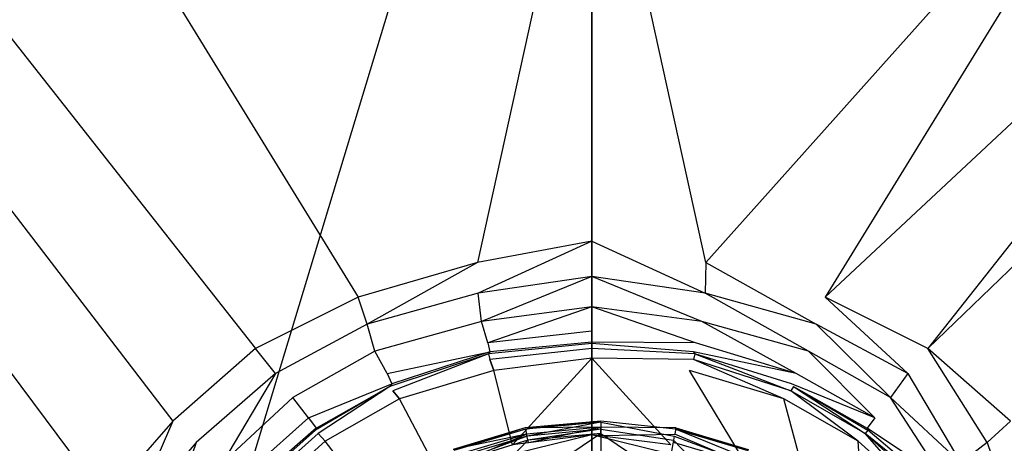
# Model space of a CAD drawing. Extents: x 0 to 0.9, y -0.7 to 0.
# Tile 11 of 14: x 0.367 to 0.51, y -0.298 to -0.236. Entities that reach past the tile are written whole.
import ezdxf

# ---------------------------------------------------------------- set-up
doc = ezdxf.new("R2010")
doc.units = 0
doc.layers.add('L0_ABLAUF_INF_0___REPLACEMTFORE', color=7, linetype='CONTINUOUS')
doc.layers.add('L1_GRUPPE_28___REPLACEMTFOREMPT', color=7, linetype='CONTINUOUS')

msp = doc.modelspace()

# ---------------------------------------------------------------- linework, layer by layer
at = {"layer": 'L0_ABLAUF_INF_0___REPLACEMTFORE', "color": 8}
for points, invisible_edges in [([(0.451331, -0.295314, 0.020052), (0.440405, -0.29544, 0.021273), (0.451331, -0.294431, 0.021273), (0.451331, -0.295314, 0.020052)], 14), ([(0.440459, -0.295614, 0.022495), (0.451331, -0.294431, 0.021273), (0.440405, -0.29544, 0.021273), (0.440459, -0.295614, 0.022495)], 13), ([(0.451331, -0.294431, 0.021273), (0.440459, -0.295614, 0.022495), (0.451331, -0.294614, 0.022495), (0.451331, -0.294431, 0.021273)], 14), ([(0.462156, -0.29544, 0.021273), (0.451331, -0.295314, 0.020052), (0.451331, -0.294431, 0.021273), (0.462156, -0.29544, 0.021273)], 14), ([(0.451331, -0.294431, 0.021273), (0.462102, -0.295614, 0.022495), (0.462156, -0.29544, 0.021273), (0.451331, -0.294431, 0.021273)], 13), ([(0.462102, -0.295614, 0.022495), (0.451331, -0.294431, 0.021273), (0.451331, -0.294614, 0.022495), (0.462102, -0.295614, 0.022495)], 14), ([(0.440559, -0.296313, 0.020052), (0.429982, -0.298569, 0.021273), (0.440405, -0.29544, 0.021273), (0.440559, -0.296313, 0.020052)], 14), ([(0.430087, -0.298712, 0.022495), (0.440405, -0.29544, 0.021273), (0.429982, -0.298569, 0.021273), (0.430087, -0.298712, 0.022495)], 13), ([(0.440405, -0.29544, 0.021273), (0.430087, -0.298712, 0.022495), (0.440459, -0.295614, 0.022495), (0.440405, -0.29544, 0.021273)], 14), ([(0.440459, -0.295614, 0.022495), (0.430087, -0.298712, 0.022495), (0.430486, -0.299712, 0.023344), (0.440459, -0.295614, 0.022495)], 14), ([(0.440659, -0.296613, 0.023344), (0.440459, -0.295614, 0.022495), (0.430486, -0.299712, 0.023344), (0.440659, -0.296613, 0.023344)], 14), ([(0.440405, -0.29544, 0.021273), (0.451331, -0.295314, 0.020052), (0.440559, -0.296313, 0.020052), (0.440405, -0.29544, 0.021273)], 13), ([(0.440659, -0.296613, 0.023344), (0.451331, -0.294614, 0.022495), (0.440459, -0.295614, 0.022495), (0.440659, -0.296613, 0.023344)], 13), ([(0.451331, -0.295314, 0.020052), (0.440858, -0.297513, 0.020265), (0.440559, -0.296313, 0.020052), (0.451331, -0.295314, 0.020052)], 13), ([(0.451331, -0.294614, 0.022495), (0.440659, -0.296613, 0.023344), (0.451331, -0.295614, 0.023344), (0.451331, -0.294614, 0.022495)], 14), ([(0.440759, -0.297213, 0.02345), (0.451331, -0.295614, 0.023344), (0.440659, -0.296613, 0.023344), (0.440759, -0.297213, 0.02345)], 13), ([(0.451331, -0.295614, 0.023344), (0.440759, -0.297213, 0.02345), (0.451331, -0.296213, 0.02345), (0.451331, -0.295614, 0.023344)], 14), ([(0.440858, -0.297513, 0.020265), (0.451331, -0.295314, 0.020052), (0.451331, -0.296513, 0.020265), (0.440858, -0.297513, 0.020265)], 14), ([(0.461903, -0.296613, 0.023344), (0.451331, -0.294614, 0.022495), (0.451331, -0.295614, 0.023344), (0.461903, -0.296613, 0.023344)], 13), ([(0.451331, -0.294614, 0.022495), (0.461903, -0.296613, 0.023344), (0.462102, -0.295614, 0.022495), (0.451331, -0.294614, 0.022495)], 14), ([(0.462002, -0.296313, 0.020052), (0.451331, -0.296513, 0.020265), (0.451331, -0.295314, 0.020052), (0.462002, -0.296313, 0.020052)], 13), ([(0.451331, -0.295314, 0.020052), (0.462156, -0.29544, 0.021273), (0.462002, -0.296313, 0.020052), (0.451331, -0.295314, 0.020052)], 13), ([(0.461803, -0.297213, 0.02345), (0.451331, -0.295614, 0.023344), (0.451331, -0.296213, 0.02345), (0.461803, -0.297213, 0.02345)], 13), ([(0.451331, -0.295614, 0.023344), (0.461803, -0.297213, 0.02345), (0.461903, -0.296613, 0.023344), (0.451331, -0.295614, 0.023344)], 14), ([(0.472175, -0.299712, 0.023344), (0.462102, -0.295614, 0.022495), (0.461903, -0.296613, 0.023344), (0.472175, -0.299712, 0.023344)], 14), ([(0.462156, -0.29544, 0.021273), (0.472629, -0.298569, 0.021273), (0.462002, -0.296313, 0.020052), (0.462156, -0.29544, 0.021273)], 14), ([(0.462102, -0.295614, 0.022495), (0.472574, -0.298712, 0.022495), (0.462156, -0.29544, 0.021273), (0.462102, -0.295614, 0.022495)], 14), ([(0.472574, -0.298712, 0.022495), (0.462102, -0.295614, 0.022495), (0.472175, -0.299712, 0.023344), (0.472574, -0.298712, 0.022495)], 14), ([(0.472574, -0.298712, 0.022495), (0.472629, -0.298569, 0.021273), (0.462156, -0.29544, 0.021273), (0.472574, -0.298712, 0.022495)], 14), ([(0.429982, -0.298569, 0.021273), (0.440559, -0.296313, 0.020052), (0.430286, -0.299412, 0.020052), (0.429982, -0.298569, 0.021273)], 13), ([(0.440559, -0.296313, 0.020052), (0.430785, -0.300512, 0.020265), (0.430286, -0.299412, 0.020052), (0.440559, -0.296313, 0.020052)], 13), ([(0.430685, -0.300312, 0.02345), (0.440659, -0.296613, 0.023344), (0.430486, -0.299712, 0.023344), (0.430685, -0.300312, 0.02345)], 13), ([(0.440659, -0.296613, 0.023344), (0.430685, -0.300312, 0.02345), (0.440759, -0.297213, 0.02345), (0.440659, -0.296613, 0.023344)], 14), ([(0.43278, -0.305409, 0.023981), (0.440759, -0.297213, 0.02345), (0.430685, -0.300312, 0.02345), (0.43278, -0.305409, 0.023981)], 13), ([(0.430785, -0.300512, 0.020265), (0.440559, -0.296313, 0.020052), (0.440858, -0.297513, 0.020265), (0.430785, -0.300512, 0.020265)], 14), ([(0.440759, -0.297213, 0.02345), (0.43278, -0.305409, 0.023981), (0.441856, -0.302611, 0.023981), (0.440759, -0.297213, 0.02345)], 14), ([(0.441856, -0.302611, 0.023981), (0.451331, -0.296213, 0.02345), (0.440759, -0.297213, 0.02345), (0.441856, -0.302611, 0.023981)], 13), ([(0.451331, -0.296213, 0.02345), (0.441856, -0.302611, 0.023981), (0.451331, -0.301711, 0.023981), (0.451331, -0.296213, 0.02345)], 14), ([(0.460806, -0.302611, 0.023981), (0.451331, -0.296213, 0.02345), (0.451331, -0.301711, 0.023981), (0.460806, -0.302611, 0.023981)], 13), ([(0.451331, -0.296213, 0.02345), (0.460806, -0.302611, 0.023981), (0.461803, -0.297213, 0.02345), (0.451331, -0.296213, 0.02345)], 14), ([(0.451331, -0.296513, 0.020265), (0.462002, -0.296313, 0.020052), (0.461803, -0.297513, 0.020265), (0.451331, -0.296513, 0.020265)], 14), ([(0.469782, -0.305409, 0.023981), (0.461803, -0.297213, 0.02345), (0.460806, -0.302611, 0.023981), (0.469782, -0.305409, 0.023981)], 13), ([(0.462002, -0.296313, 0.020052), (0.471876, -0.300512, 0.020265), (0.461803, -0.297513, 0.020265), (0.462002, -0.296313, 0.020052)], 13), ([(0.471876, -0.300312, 0.02345), (0.461903, -0.296613, 0.023344), (0.461803, -0.297213, 0.02345), (0.471876, -0.300312, 0.02345)], 13), ([(0.461803, -0.297213, 0.02345), (0.469782, -0.305409, 0.023981), (0.471876, -0.300312, 0.02345), (0.461803, -0.297213, 0.02345)], 14), ([(0.461903, -0.296613, 0.023344), (0.471876, -0.300312, 0.02345), (0.472175, -0.299712, 0.023344), (0.461903, -0.296613, 0.023344)], 14), ([(0.471876, -0.300512, 0.020265), (0.462002, -0.296313, 0.020052), (0.472275, -0.299412, 0.020052), (0.471876, -0.300512, 0.020265)], 14), ([(0.472629, -0.298569, 0.021273), (0.472275, -0.299412, 0.020052), (0.462002, -0.296313, 0.020052), (0.472629, -0.298569, 0.021273)], 14)]:
    msp.add_3dface(points, dxfattribs=dict(at, invisible_edges=invisible_edges))
at = {"layer": 'L1_GRUPPE_28___REPLACEMTFOREMPT', "color": 8}
for points, invisible_edges in [([(0.332472, -0.526262, 0.000537), (0.332472, -0.173738, 0.000537), (0.45, -0.138007, 0.000537), (0.332472, -0.526262, 0.000537)], 10), ([(0.332472, -0.526262, 0.000537), (0.45, -0.138007, 0.000537), (0.45, -0.561993, 0.000537), (0.332472, -0.526262, 0.000537)], 13), ([(0.45, -0.561993, 0.000537), (0.45, -0.138007, 0.000537), (0.567528, -0.173738, 0.000537), (0.45, -0.561993, 0.000537)], 10), ([(0.45, -0.561993, 0.000537), (0.567528, -0.173738, 0.000537), (0.567528, -0.526262, 0.000537), (0.45, -0.561993, 0.000537)], 13), ([(0.45, -0.19677, 0.03124), (0.368414, -0.198709, 0.031245), (0.433488, -0.271558, 0.029314), (0.45, -0.19677, 0.03124)], 14), ([(0.45, -0.19677, 0.03124), (0.433488, -0.271558, 0.029314), (0.45, -0.268459, 0.029314), (0.45, -0.19677, 0.03124)], 14), ([(0.466512, -0.271558, 0.029314), (0.45, -0.19677, 0.03124), (0.45, -0.268459, 0.029314), (0.466512, -0.271558, 0.029314)], 14), ([(0.531586, -0.198709, 0.031245), (0.45, -0.19677, 0.03124), (0.466512, -0.271558, 0.029314), (0.531586, -0.198709, 0.031245)], 14), ([(0.416268, -0.276557, 0.029208), (0.368414, -0.198709, 0.031245), (0.337523, -0.20295, 0.031186), (0.416268, -0.276557, 0.029208)], 13), ([(0.368414, -0.198709, 0.031245), (0.416268, -0.276557, 0.029208), (0.433488, -0.271558, 0.029314), (0.368414, -0.198709, 0.031245)], 14), ([(0.483732, -0.276557, 0.029208), (0.531586, -0.198709, 0.031245), (0.466512, -0.271558, 0.029314), (0.483732, -0.276557, 0.029208)], 13), ([(0.531586, -0.198709, 0.031245), (0.483732, -0.276557, 0.029208), (0.562477, -0.20295, 0.031186), (0.531586, -0.198709, 0.031245)], 14), ([(0.401437, -0.283954, 0.029102), (0.337523, -0.20295, 0.031186), (0.324011, -0.209222, 0.031098), (0.401437, -0.283954, 0.029102)], 13), ([(0.337523, -0.20295, 0.031186), (0.401437, -0.283954, 0.029102), (0.416268, -0.276557, 0.029208), (0.337523, -0.20295, 0.031186)], 14), ([(0.498563, -0.283954, 0.029102), (0.562477, -0.20295, 0.031186), (0.483732, -0.276557, 0.029208), (0.498563, -0.283954, 0.029102)], 13), ([(0.562477, -0.20295, 0.031186), (0.498563, -0.283954, 0.029102), (0.575989, -0.209222, 0.031098), (0.562477, -0.20295, 0.031186)], 14), ([(0.389493, -0.294451, 0.029102), (0.324011, -0.209222, 0.031098), (0.313939, -0.217597, 0.031105), (0.389493, -0.294451, 0.029102)], 13), ([(0.324011, -0.209222, 0.031098), (0.389493, -0.294451, 0.029102), (0.401437, -0.283954, 0.029102), (0.324011, -0.209222, 0.031098)], 14), ([(0.510507, -0.294451, 0.029102), (0.575989, -0.209222, 0.031098), (0.498563, -0.283954, 0.029102), (0.510507, -0.294451, 0.029102)], 13), ([(0.379638, -0.305647, 0.029102), (0.313939, -0.217597, 0.031105), (0.305866, -0.227159, 0.031099), (0.379638, -0.305647, 0.029102)], 13), ([(0.313939, -0.217597, 0.031105), (0.379638, -0.305647, 0.029102), (0.389493, -0.294451, 0.029102), (0.313939, -0.217597, 0.031105)], 14), ([(0.37287, -0.319043, 0.029102), (0.305866, -0.227159, 0.031099), (0.30016, -0.239631, 0.031094), (0.37287, -0.319043, 0.029102)], 13), ([(0.305866, -0.227159, 0.031099), (0.37287, -0.319043, 0.029102), (0.379638, -0.305647, 0.029102), (0.305866, -0.227159, 0.031099)], 14), ([(0.368988, -0.334937, 0.029102), (0.30016, -0.239631, 0.031094), (0.296652, -0.269454, 0.031074), (0.368988, -0.334937, 0.029102)], 14), ([(0.37287, -0.319043, 0.029102), (0.30016, -0.239631, 0.031094), (0.368988, -0.334937, 0.029102), (0.37287, -0.319043, 0.029102)], 14), ([(0.433587, -0.275957, 0.029208), (0.45, -0.268459, 0.029314), (0.433488, -0.271558, 0.029314), (0.433587, -0.275957, 0.029208)], 13), ([(0.45, -0.268459, 0.029314), (0.433587, -0.275957, 0.029208), (0.45, -0.273558, 0.029208), (0.45, -0.268459, 0.029314)], 14), ([(0.466413, -0.275957, 0.029208), (0.45, -0.268459, 0.029314), (0.45, -0.273558, 0.029208), (0.466413, -0.275957, 0.029208)], 13), ([(0.45, -0.268459, 0.029314), (0.466413, -0.275957, 0.029208), (0.466512, -0.271558, 0.029314), (0.45, -0.268459, 0.029314)], 14), ([(0.368988, -0.334937, 0.029102), (0.296652, -0.269454, 0.031074), (0.3663, -0.35, 0.029102), (0.368988, -0.334937, 0.029102)], 14), ([(0.417562, -0.280455, 0.029102), (0.433488, -0.271558, 0.029314), (0.416268, -0.276557, 0.029208), (0.417562, -0.280455, 0.029102)], 13), ([(0.433488, -0.271558, 0.029314), (0.417562, -0.280455, 0.029102), (0.433587, -0.275957, 0.029208), (0.433488, -0.271558, 0.029314)], 14), ([(0.482438, -0.280455, 0.029102), (0.466512, -0.271558, 0.029314), (0.466413, -0.275957, 0.029208), (0.482438, -0.280455, 0.029102)], 13), ([(0.466512, -0.271558, 0.029314), (0.482438, -0.280455, 0.029102), (0.483732, -0.276557, 0.029208), (0.466512, -0.271558, 0.029314)], 14), ([(0.45, -0.273558, 0.029208), (0.433587, -0.275957, 0.029208), (0.434085, -0.280056, 0.029102), (0.45, -0.273558, 0.029208)], 14), ([(0.45, -0.273558, 0.029208), (0.434085, -0.280056, 0.029102), (0.45, -0.277956, 0.029208), (0.45, -0.273558, 0.029208)], 14), ([(0.465915, -0.280056, 0.029102), (0.45, -0.273558, 0.029208), (0.45, -0.277956, 0.029208), (0.465915, -0.280056, 0.029102)], 14), ([(0.466413, -0.275957, 0.029208), (0.45, -0.273558, 0.029208), (0.465915, -0.280056, 0.029102), (0.466413, -0.275957, 0.029208)], 14), ([(0.433587, -0.275957, 0.029208), (0.417562, -0.280455, 0.029102), (0.418657, -0.284354, 0.029102), (0.433587, -0.275957, 0.029208)], 14), ([(0.434085, -0.280056, 0.029102), (0.433587, -0.275957, 0.029208), (0.418657, -0.284354, 0.029102), (0.434085, -0.280056, 0.029102)], 14), ([(0.481343, -0.284354, 0.029102), (0.466413, -0.275957, 0.029208), (0.465915, -0.280056, 0.029102), (0.481343, -0.284354, 0.029102)], 14), ([(0.482438, -0.280455, 0.029102), (0.466413, -0.275957, 0.029208), (0.481343, -0.284354, 0.029102), (0.482438, -0.280455, 0.029102)], 14), ([(0.416268, -0.276557, 0.029208), (0.401437, -0.283954, 0.029102), (0.404324, -0.287553, 0.029102), (0.416268, -0.276557, 0.029208)], 14), ([(0.417562, -0.280455, 0.029102), (0.416268, -0.276557, 0.029208), (0.404324, -0.287553, 0.029102), (0.417562, -0.280455, 0.029102)], 14), ([(0.495676, -0.287553, 0.029102), (0.483732, -0.276557, 0.029208), (0.482438, -0.280455, 0.029102), (0.495676, -0.287553, 0.029102)], 14), ([(0.498563, -0.283954, 0.029102), (0.483732, -0.276557, 0.029208), (0.495676, -0.287553, 0.029102), (0.498563, -0.283954, 0.029102)], 14), ([(0.45, -0.277956, 0.029208), (0.434085, -0.280056, 0.029102), (0.434981, -0.283155, 0.027403), (0.45, -0.277956, 0.029208)], 14), ([(0.45, -0.277956, 0.029208), (0.434981, -0.283155, 0.027403), (0.45, -0.281455, 0.027722), (0.45, -0.277956, 0.029208)], 14), ([(0.465019, -0.283155, 0.027403), (0.45, -0.277956, 0.029208), (0.45, -0.281455, 0.027722), (0.465019, -0.283155, 0.027403)], 14), ([(0.465915, -0.280056, 0.029102), (0.45, -0.277956, 0.029208), (0.465019, -0.283155, 0.027403), (0.465915, -0.280056, 0.029102)], 14), ([(0.434085, -0.280056, 0.029102), (0.418657, -0.284354, 0.029102), (0.420449, -0.287553, 0.027722), (0.434085, -0.280056, 0.029102)], 14), ([(0.434981, -0.283155, 0.027403), (0.434085, -0.280056, 0.029102), (0.420449, -0.287553, 0.027722), (0.434981, -0.283155, 0.027403)], 14), ([(0.479551, -0.287553, 0.027722), (0.465915, -0.280056, 0.029102), (0.465019, -0.283155, 0.027403), (0.479551, -0.287553, 0.027722)], 14), ([(0.481343, -0.284354, 0.029102), (0.465915, -0.280056, 0.029102), (0.479551, -0.287553, 0.027722), (0.481343, -0.284354, 0.029102)], 14), ([(0.417562, -0.280455, 0.029102), (0.404324, -0.287553, 0.029102), (0.406812, -0.291052, 0.028996), (0.417562, -0.280455, 0.029102)], 14), ([(0.418657, -0.284354, 0.029102), (0.417562, -0.280455, 0.029102), (0.406812, -0.291052, 0.028996), (0.418657, -0.284354, 0.029102)], 14), ([(0.45, -0.281455, 0.027722), (0.434981, -0.283155, 0.027403), (0.45, -0.283055, 0.024323), (0.45, -0.281455, 0.027722)], 14), ([(0.45, -0.281455, 0.027722), (0.45, -0.283055, 0.024323), (0.465019, -0.283155, 0.027403), (0.45, -0.281455, 0.027722)], 14), ([(0.493188, -0.291052, 0.028996), (0.482438, -0.280455, 0.029102), (0.481343, -0.284354, 0.029102), (0.493188, -0.291052, 0.028996)], 14), ([(0.495676, -0.287553, 0.029102), (0.482438, -0.280455, 0.029102), (0.493188, -0.291052, 0.028996), (0.495676, -0.287553, 0.029102)], 14), ([(0.434981, -0.283155, 0.027403), (0.43528, -0.284454, 0.024217), (0.45, -0.283055, 0.024323), (0.434981, -0.283155, 0.027403)], 14), ([(0.45, -0.283055, 0.024323), (0.43528, -0.284454, 0.024217), (0.45, -0.283255, 0.021138), (0.45, -0.283055, 0.024323)], 14), ([(0.465019, -0.283155, 0.027403), (0.45, -0.283055, 0.024323), (0.46472, -0.284454, 0.024217), (0.465019, -0.283155, 0.027403)], 14), ([(0.45, -0.283055, 0.024323), (0.45, -0.283255, 0.021138), (0.46472, -0.284454, 0.024217), (0.45, -0.283055, 0.024323)], 14), ([(0.401437, -0.283954, 0.029102), (0.389493, -0.294451, 0.029102), (0.392877, -0.29755, 0.028996), (0.401437, -0.283954, 0.029102)], 14), ([(0.404324, -0.287553, 0.029102), (0.401437, -0.283954, 0.029102), (0.392877, -0.29755, 0.028996), (0.404324, -0.287553, 0.029102)], 14), ([(0.418657, -0.284354, 0.029102), (0.406812, -0.291052, 0.028996), (0.409101, -0.293951, 0.027828), (0.418657, -0.284354, 0.029102)], 14), ([(0.420449, -0.287553, 0.027722), (0.418657, -0.284354, 0.029102), (0.409101, -0.293951, 0.027828), (0.420449, -0.287553, 0.027722)], 14), ([(0.420449, -0.287553, 0.027722), (0.43528, -0.284454, 0.024217), (0.434981, -0.283155, 0.027403), (0.420449, -0.287553, 0.027722)], 14), ([(0.420449, -0.287553, 0.027722), (0.421145, -0.289053, 0.024217), (0.43528, -0.284454, 0.024217), (0.420449, -0.287553, 0.027722)], 14), ([(0.43528, -0.284454, 0.024217), (0.421145, -0.289053, 0.024217), (0.435081, -0.284754, 0.021032), (0.43528, -0.284454, 0.024217)], 14), ([(0.45, -0.283255, 0.021138), (0.435081, -0.284754, 0.021032), (0.45, -0.283954, 0.018908), (0.45, -0.283255, 0.021138)], 14), ([(0.43528, -0.284454, 0.024217), (0.435081, -0.284754, 0.021032), (0.45, -0.283255, 0.021138), (0.43528, -0.284454, 0.024217)], 14), ([(0.435081, -0.284754, 0.021032), (0.43528, -0.285554, 0.018589), (0.45, -0.283954, 0.018908), (0.435081, -0.284754, 0.021032)], 14), ([(0.45, -0.283954, 0.018908), (0.43528, -0.285554, 0.018589), (0.45, -0.285354, 0.017209), (0.45, -0.283954, 0.018908)], 14), ([(0.45, -0.283255, 0.021138), (0.45, -0.283954, 0.018908), (0.464919, -0.284754, 0.021032), (0.45, -0.283255, 0.021138)], 14), ([(0.46472, -0.284454, 0.024217), (0.45, -0.283255, 0.021138), (0.464919, -0.284754, 0.021032), (0.46472, -0.284454, 0.024217)], 14), ([(0.45, -0.283954, 0.018908), (0.45, -0.285354, 0.017209), (0.46472, -0.285554, 0.018589), (0.45, -0.283954, 0.018908)], 14), ([(0.464919, -0.284754, 0.021032), (0.45, -0.283954, 0.018908), (0.46472, -0.285554, 0.018589), (0.464919, -0.284754, 0.021032)], 14), ([(0.479551, -0.287553, 0.027722), (0.465019, -0.283155, 0.027403), (0.46472, -0.284454, 0.024217), (0.479551, -0.287553, 0.027722)], 14), ([(0.479551, -0.287553, 0.027722), (0.46472, -0.284454, 0.024217), (0.478855, -0.289053, 0.024217), (0.479551, -0.287553, 0.027722)], 14), ([(0.46472, -0.284454, 0.024217), (0.464919, -0.284754, 0.021032), (0.478855, -0.289053, 0.024217), (0.46472, -0.284454, 0.024217)], 14), ([(0.490899, -0.293951, 0.027828), (0.481343, -0.284354, 0.029102), (0.479551, -0.287553, 0.027722), (0.490899, -0.293951, 0.027828)], 14), ([(0.493188, -0.291052, 0.028996), (0.481343, -0.284354, 0.029102), (0.490899, -0.293951, 0.027828), (0.493188, -0.291052, 0.028996)], 14), ([(0.507123, -0.29755, 0.028996), (0.498563, -0.283954, 0.029102), (0.495676, -0.287553, 0.029102), (0.507123, -0.29755, 0.028996)], 14), ([(0.510507, -0.294451, 0.029102), (0.498563, -0.283954, 0.029102), (0.507123, -0.29755, 0.028996), (0.510507, -0.294451, 0.029102)], 14), ([(0.435081, -0.284754, 0.021032), (0.420847, -0.289453, 0.021032), (0.421245, -0.290052, 0.018802), (0.435081, -0.284754, 0.021032)], 14), ([(0.421145, -0.289053, 0.024217), (0.420847, -0.289453, 0.021032), (0.435081, -0.284754, 0.021032), (0.421145, -0.289053, 0.024217)], 14), ([(0.435081, -0.284754, 0.021032), (0.421245, -0.290052, 0.018802), (0.43528, -0.285554, 0.018589), (0.435081, -0.284754, 0.021032)], 14), ([(0.421245, -0.290052, 0.018802), (0.42224, -0.291252, 0.017103), (0.43528, -0.285554, 0.018589), (0.421245, -0.290052, 0.018802)], 14), ([(0.435877, -0.287153, 0.01689), (0.43528, -0.285554, 0.018589), (0.42224, -0.291252, 0.017103), (0.435877, -0.287153, 0.01689)], 14), ([(0.43528, -0.285554, 0.018589), (0.435877, -0.287153, 0.01689), (0.45, -0.285354, 0.017209), (0.43528, -0.285554, 0.018589)], 14), ([(0.438564, -0.29785, 0.008714), (0.45, -0.285354, 0.017209), (0.435877, -0.287153, 0.01689), (0.438564, -0.29785, 0.008714)], 13), ([(0.45, -0.285354, 0.017209), (0.438564, -0.29785, 0.008714), (0.45, -0.29645, 0.008926), (0.45, -0.285354, 0.017209)], 14), ([(0.46472, -0.285554, 0.018589), (0.45, -0.285354, 0.017209), (0.464123, -0.287153, 0.01689), (0.46472, -0.285554, 0.018589)], 14), ([(0.461436, -0.29785, 0.008714), (0.45, -0.285354, 0.017209), (0.45, -0.29645, 0.008926), (0.461436, -0.29785, 0.008714)], 13), ([(0.45, -0.285354, 0.017209), (0.461436, -0.29785, 0.008714), (0.464123, -0.287153, 0.01689), (0.45, -0.285354, 0.017209)], 14), ([(0.47776, -0.291252, 0.017103), (0.46472, -0.285554, 0.018589), (0.464123, -0.287153, 0.01689), (0.47776, -0.291252, 0.017103)], 14), ([(0.464919, -0.284754, 0.021032), (0.46472, -0.285554, 0.018589), (0.478755, -0.290052, 0.018802), (0.464919, -0.284754, 0.021032)], 14), ([(0.478755, -0.290052, 0.018802), (0.46472, -0.285554, 0.018589), (0.47776, -0.291252, 0.017103), (0.478755, -0.290052, 0.018802)], 14), ([(0.464919, -0.284754, 0.021032), (0.478755, -0.290052, 0.018802), (0.479153, -0.289453, 0.021032), (0.464919, -0.284754, 0.021032)], 14), ([(0.478855, -0.289053, 0.024217), (0.464919, -0.284754, 0.021032), (0.479153, -0.289453, 0.021032), (0.478855, -0.289053, 0.024217)], 14), ([(0.435877, -0.287153, 0.01689), (0.42224, -0.291252, 0.017103), (0.427416, -0.301049, 0.008926), (0.435877, -0.287153, 0.01689)], 14), ([(0.438564, -0.29785, 0.008714), (0.435877, -0.287153, 0.01689), (0.427416, -0.301049, 0.008926), (0.438564, -0.29785, 0.008714)], 14), ([(0.472584, -0.301049, 0.008926), (0.464123, -0.287153, 0.01689), (0.461436, -0.29785, 0.008714), (0.472584, -0.301049, 0.008926)], 14), ([(0.47776, -0.291252, 0.017103), (0.464123, -0.287153, 0.01689), (0.472584, -0.301049, 0.008926), (0.47776, -0.291252, 0.017103)], 14), ([(0.396659, -0.300449, 0.02889), (0.404324, -0.287553, 0.029102), (0.392877, -0.29755, 0.028996), (0.396659, -0.300449, 0.02889)], 13), ([(0.404324, -0.287553, 0.029102), (0.396659, -0.300449, 0.02889), (0.406812, -0.291052, 0.028996), (0.404324, -0.287553, 0.029102)], 14), ([(0.409101, -0.293951, 0.027828), (0.421145, -0.289053, 0.024217), (0.420449, -0.287553, 0.027722), (0.409101, -0.293951, 0.027828)], 14), ([(0.490899, -0.293951, 0.027828), (0.479551, -0.287553, 0.027722), (0.478855, -0.289053, 0.024217), (0.490899, -0.293951, 0.027828)], 14), ([(0.503341, -0.300449, 0.02889), (0.495676, -0.287553, 0.029102), (0.493188, -0.291052, 0.028996), (0.503341, -0.300449, 0.02889)], 13), ([(0.495676, -0.287553, 0.029102), (0.503341, -0.300449, 0.02889), (0.507123, -0.29755, 0.028996), (0.495676, -0.287553, 0.029102)], 14), ([(0.409101, -0.293951, 0.027828), (0.410196, -0.295451, 0.024217), (0.421145, -0.289053, 0.024217), (0.409101, -0.293951, 0.027828)], 14), ([(0.420847, -0.289453, 0.021032), (0.410097, -0.29575, 0.021032), (0.410495, -0.29625, 0.018908), (0.420847, -0.289453, 0.021032)], 14), ([(0.420847, -0.289453, 0.021032), (0.410196, -0.295451, 0.024217), (0.410097, -0.29575, 0.021032), (0.420847, -0.289453, 0.021032)], 13), ([(0.410196, -0.295451, 0.024217), (0.420847, -0.289453, 0.021032), (0.421145, -0.289053, 0.024217), (0.410196, -0.295451, 0.024217)], 14), ([(0.420847, -0.289453, 0.021032), (0.410495, -0.29625, 0.018908), (0.421245, -0.290052, 0.018802), (0.420847, -0.289453, 0.021032)], 14), ([(0.410495, -0.29625, 0.018908), (0.41149, -0.29735, 0.017209), (0.421245, -0.290052, 0.018802), (0.410495, -0.29625, 0.018908)], 14), ([(0.42224, -0.291252, 0.017103), (0.421245, -0.290052, 0.018802), (0.41149, -0.29735, 0.017209), (0.42224, -0.291252, 0.017103)], 14), ([(0.48851, -0.29735, 0.017209), (0.478755, -0.290052, 0.018802), (0.47776, -0.291252, 0.017103), (0.48851, -0.29735, 0.017209)], 14), ([(0.479153, -0.289453, 0.021032), (0.478755, -0.290052, 0.018802), (0.489505, -0.29625, 0.018908), (0.479153, -0.289453, 0.021032)], 14), ([(0.489505, -0.29625, 0.018908), (0.478755, -0.290052, 0.018802), (0.48851, -0.29735, 0.017209), (0.489505, -0.29625, 0.018908)], 14), ([(0.479153, -0.289453, 0.021032), (0.489804, -0.295451, 0.024217), (0.478855, -0.289053, 0.024217), (0.479153, -0.289453, 0.021032)], 14), ([(0.490899, -0.293951, 0.027828), (0.478855, -0.289053, 0.024217), (0.489804, -0.295451, 0.024217), (0.490899, -0.293951, 0.027828)], 14), ([(0.479153, -0.289453, 0.021032), (0.489505, -0.29625, 0.018908), (0.489903, -0.29575, 0.021032), (0.479153, -0.289453, 0.021032)], 14), ([(0.489804, -0.295451, 0.024217), (0.479153, -0.289453, 0.021032), (0.489903, -0.29575, 0.021032), (0.489804, -0.295451, 0.024217)], 13), ([(0.406812, -0.291052, 0.028996), (0.396659, -0.300449, 0.02889), (0.399148, -0.302848, 0.027615), (0.406812, -0.291052, 0.028996)], 14), ([(0.409101, -0.293951, 0.027828), (0.406812, -0.291052, 0.028996), (0.399148, -0.302848, 0.027615), (0.409101, -0.293951, 0.027828)], 14), ([(0.42224, -0.291252, 0.017103), (0.41149, -0.29735, 0.017209), (0.418259, -0.306047, 0.009032), (0.42224, -0.291252, 0.017103)], 14), ([(0.427416, -0.301049, 0.008926), (0.42224, -0.291252, 0.017103), (0.418259, -0.306047, 0.009032), (0.427416, -0.301049, 0.008926)], 14), ([(0.481741, -0.306047, 0.009032), (0.47776, -0.291252, 0.017103), (0.472584, -0.301049, 0.008926), (0.481741, -0.306047, 0.009032)], 14), ([(0.48851, -0.29735, 0.017209), (0.47776, -0.291252, 0.017103), (0.481741, -0.306047, 0.009032), (0.48851, -0.29735, 0.017209)], 14), ([(0.500852, -0.302848, 0.027615), (0.493188, -0.291052, 0.028996), (0.490899, -0.293951, 0.027828), (0.500852, -0.302848, 0.027615)], 14), ([(0.503341, -0.300449, 0.02889), (0.493188, -0.291052, 0.028996), (0.500852, -0.302848, 0.027615), (0.503341, -0.300449, 0.02889)], 14), ([(0.38352, -0.308246, 0.028996), (0.389493, -0.294451, 0.029102), (0.379638, -0.305647, 0.029102), (0.38352, -0.308246, 0.028996)], 13), ([(0.389493, -0.294451, 0.029102), (0.38352, -0.308246, 0.028996), (0.392877, -0.29755, 0.028996), (0.389493, -0.294451, 0.029102)], 14), ([(0.409101, -0.293951, 0.027828), (0.399148, -0.302848, 0.027615), (0.410196, -0.295451, 0.024217), (0.409101, -0.293951, 0.027828)], 14), ([(0.490899, -0.293951, 0.027828), (0.489804, -0.295451, 0.024217), (0.500852, -0.302848, 0.027615), (0.490899, -0.293951, 0.027828)], 14), ([(0.51648, -0.308246, 0.028996), (0.510507, -0.294451, 0.029102), (0.507123, -0.29755, 0.028996), (0.51648, -0.308246, 0.028996)], 13), ([(0.399148, -0.302848, 0.027615), (0.400442, -0.303948, 0.024111), (0.410196, -0.295451, 0.024217), (0.399148, -0.302848, 0.027615)], 14), ([(0.410196, -0.295451, 0.024217), (0.400442, -0.303948, 0.024111), (0.410097, -0.29575, 0.021032), (0.410196, -0.295451, 0.024217)], 14), ([(0.400442, -0.303948, 0.024111), (0.400641, -0.304148, 0.021032), (0.410097, -0.29575, 0.021032), (0.400442, -0.303948, 0.024111)], 14), ([(0.410097, -0.29575, 0.021032), (0.400641, -0.304148, 0.021032), (0.410495, -0.29625, 0.018908), (0.410097, -0.29575, 0.021032)], 14), ([(0.489903, -0.29575, 0.021032), (0.489505, -0.29625, 0.018908), (0.499359, -0.304148, 0.021032), (0.489903, -0.29575, 0.021032)], 14), ([(0.500852, -0.302848, 0.027615), (0.489804, -0.295451, 0.024217), (0.499558, -0.303948, 0.024111), (0.500852, -0.302848, 0.027615)], 14), ([(0.489804, -0.295451, 0.024217), (0.489903, -0.29575, 0.021032), (0.499558, -0.303948, 0.024111), (0.489804, -0.295451, 0.024217)], 14), ([(0.499558, -0.303948, 0.024111), (0.489903, -0.29575, 0.021032), (0.499359, -0.304148, 0.021032), (0.499558, -0.303948, 0.024111)], 14), ([(0.400641, -0.304148, 0.021032), (0.401039, -0.304647, 0.018802), (0.410495, -0.29625, 0.018908), (0.400641, -0.304148, 0.021032)], 14), ([(0.410495, -0.29625, 0.018908), (0.401039, -0.304647, 0.018802), (0.402134, -0.305747, 0.017209), (0.410495, -0.29625, 0.018908)], 14), ([(0.41149, -0.29735, 0.017209), (0.410495, -0.29625, 0.018908), (0.402134, -0.305747, 0.017209), (0.41149, -0.29735, 0.017209)], 14), ([(0.45, -0.29645, 0.008926), (0.438564, -0.29785, 0.008714), (0.438863, -0.299149, 0.008183), (0.45, -0.29645, 0.008926)], 14), ([(0.45, -0.29645, 0.008926), (0.438863, -0.299149, 0.008183), (0.45, -0.29775, 0.008289), (0.45, -0.29645, 0.008926)], 14), ([(0.461137, -0.299149, 0.008183), (0.45, -0.29645, 0.008926), (0.45, -0.29775, 0.008289), (0.461137, -0.299149, 0.008183)], 14), ([(0.461436, -0.29785, 0.008714), (0.45, -0.29645, 0.008926), (0.461137, -0.299149, 0.008183), (0.461436, -0.29785, 0.008714)], 14), ([(0.497866, -0.305747, 0.017209), (0.489505, -0.29625, 0.018908), (0.48851, -0.29735, 0.017209), (0.497866, -0.305747, 0.017209)], 14), ([(0.498961, -0.304647, 0.018802), (0.489505, -0.29625, 0.018908), (0.497866, -0.305747, 0.017209), (0.498961, -0.304647, 0.018802)], 14), ([(0.499359, -0.304148, 0.021032), (0.489505, -0.29625, 0.018908), (0.498961, -0.304647, 0.018802), (0.499359, -0.304148, 0.021032)], 14), ([(0.388199, -0.310845, 0.02889), (0.392877, -0.29755, 0.028996), (0.38352, -0.308246, 0.028996), (0.388199, -0.310845, 0.02889)], 13), ([(0.392877, -0.29755, 0.028996), (0.388199, -0.310845, 0.02889), (0.396659, -0.300449, 0.02889), (0.392877, -0.29755, 0.028996)], 14), ([(0.41149, -0.29735, 0.017209), (0.402134, -0.305747, 0.017209), (0.410395, -0.313045, 0.008926), (0.41149, -0.29735, 0.017209)], 14), ([(0.418259, -0.306047, 0.009032), (0.41149, -0.29735, 0.017209), (0.410395, -0.313045, 0.008926), (0.418259, -0.306047, 0.009032)], 14), ([(0.489605, -0.313045, 0.008926), (0.48851, -0.29735, 0.017209), (0.481741, -0.306047, 0.009032), (0.489605, -0.313045, 0.008926)], 14), ([(0.497866, -0.305747, 0.017209), (0.48851, -0.29735, 0.017209), (0.489605, -0.313045, 0.008926), (0.497866, -0.305747, 0.017209)], 14), ([(0.511801, -0.310845, 0.02889), (0.507123, -0.29755, 0.028996), (0.503341, -0.300449, 0.02889), (0.511801, -0.310845, 0.02889)], 13), ([(0.507123, -0.29755, 0.028996), (0.511801, -0.310845, 0.02889), (0.51648, -0.308246, 0.028996), (0.507123, -0.29755, 0.028996)], 14)]:
    msp.add_3dface(points, dxfattribs=dict(at, invisible_edges=invisible_edges))

doc.saveas('drawing.dxf')
